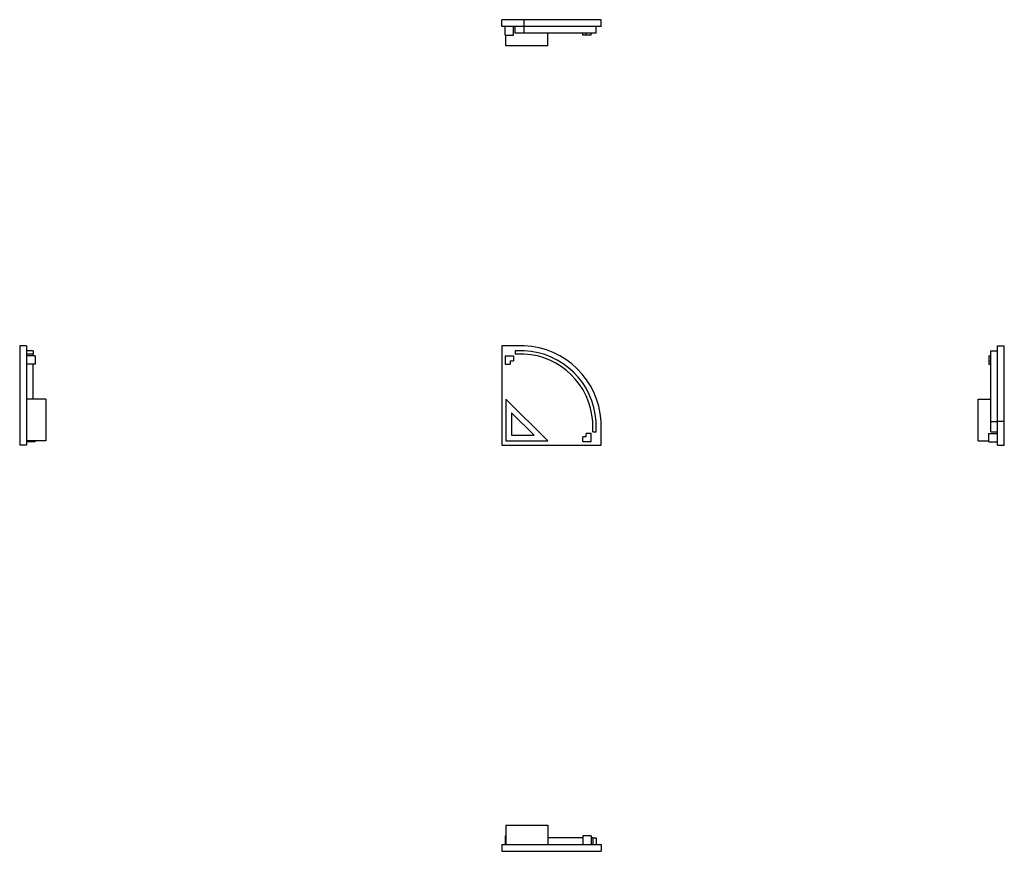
# Model space of a CAD drawing. Header units: millimetres. Extents: x 78 to 373, y 27 to 276.
import ezdxf

# ---------------------------------------------------------------- set-up
doc = ezdxf.new("R2010")
doc.units = ezdxf.units.MM
doc.linetypes.add('SLD-Solid', pattern=[0])

msp = doc.modelspace()

# ---------------------------------------------------------------- linework, layer by layer
at = {"color": 7, "linetype": 'SLD-Solid', "lineweight": 25}
for p, q in [((229.3, 276.01), (222.59, 276.01)), ((222.59, 274.01), (222.59, 276.01)), ((229.3, 274.01), (222.59, 274.01)), ((223.59, 271.41), (223.59, 274.01)), ((226.09, 271.41), (226.09, 274.01)), ((226.59, 272.01), (226.59, 274.01)), ((229.26, 272.01), (229.26, 274.01)), ((229.3, 274.01), (229.3, 276.01)), ((252.29, 276.01), (229.3, 276.01)), ((252.29, 274.01), (229.3, 274.01)), ((250.79, 272.01), (250.79, 274.01)), ((252.29, 274.01), (252.29, 276.01)), ((223.59, 271.41), (226.09, 271.41)), ((223.84, 268.21), (223.84, 271.41)), ((229.26, 272.01), (226.59, 272.01)), ((250.79, 272.01), (229.26, 272.01)), ((236.34, 268.21), (236.34, 272.01)), ((246.79, 271.41), (246.79, 272.01)), ((247.79, 271.41), (246.79, 271.41)), ((247.79, 271.41), (247.79, 272.01)), ((249.29, 271.41), (247.79, 271.41)), ((249.29, 271.41), (249.29, 272.01)), ((236.34, 268.21), (223.84, 268.21)), ((80.45, 178.45), (78.45, 178.45)), ((78.45, 178.45), (78.45, 148.75)), ((80.45, 178.45), (80.45, 148.75)), ((82.45, 176.95), (80.45, 176.95)), ((82.45, 176.95), (82.45, 175.95)), ((222.59, 178.45), (222.59, 148.75)), ((229.3, 178.45), (222.59, 178.45)), ((226.59, 176.95), (226.59, 175.95)), ((229.26, 176.95), (226.59, 176.95)), ((368.85, 155.84), (368.85, 176.95)), ((368.85, 176.95), (370.85, 176.95)), ((370.85, 155.89), (370.85, 178.45)), ((370.85, 178.45), (372.85, 178.45)), ((372.85, 155.89), (372.85, 178.45)), ((82.45, 175.95), (80.45, 175.95)), ((83.05, 175.45), (80.45, 175.45)), ((82.45, 175.45), (82.45, 175.95)), ((83.05, 175.45), (83.05, 172.95)), ((223.59, 175.45), (223.59, 172.95)), ((223.59, 175.45), (226.09, 175.45)), ((225.09, 173.95), (225.09, 172.95)), ((225.09, 173.95), (226.09, 173.95)), ((226.09, 175.45), (226.09, 173.95)), ((229.24, 175.95), (226.59, 175.95)), ((368.25, 175.45), (368.25, 173.95)), ((368.25, 175.45), (368.85, 175.45)), ((368.25, 173.95), (368.85, 173.95)), ((368.25, 173.95), (368.25, 172.95)), ((83.05, 172.95), (80.45, 172.95)), ((82.45, 162.5), (82.45, 172.95)), ((223.59, 172.95), (225.09, 172.95)), ((368.25, 172.95), (368.85, 172.95)), ((86.25, 162.5), (80.45, 162.5)), ((86.25, 162.5), (86.25, 150)), ((223.84, 162.5), (223.84, 150)), ((236.34, 150), (223.84, 162.5)), ((365.05, 150), (365.05, 162.5)), ((365.05, 162.5), (368.85, 162.5)), ((225.54, 158.4), (225.54, 151.7)), ((232.24, 151.7), (225.54, 158.4)), ((249.79, 152.75), (249.79, 155.81)), ((250.79, 152.75), (250.79, 155.84)), ((252.29, 148.75), (252.29, 155.89)), ((368.85, 152.75), (368.85, 155.84)), ((368.85, 155.84), (370.85, 155.84)), ((370.85, 155.89), (372.85, 155.89)), ((370.85, 148.75), (370.85, 155.89)), ((372.85, 148.75), (372.85, 155.89)), ((225.54, 151.7), (232.24, 151.7)), ((246.79, 149.75), (246.79, 151.25)), ((247.79, 151.25), (246.79, 151.25)), ((249.29, 152.25), (247.79, 152.25)), ((247.79, 151.25), (247.79, 152.25)), ((249.29, 149.75), (249.29, 152.25)), ((249.79, 152.75), (250.79, 152.75)), ((368.25, 149.75), (368.25, 152.25)), ((368.25, 152.25), (370.85, 152.25)), ((368.85, 152.75), (370.85, 152.75)), ((80.45, 148.75), (78.45, 148.75)), ((86.25, 150), (80.45, 150)), ((83.05, 149.75), (80.45, 149.75)), ((83.05, 149.75), (83.05, 150)), ((222.59, 148.75), (252.29, 148.75)), ((223.84, 150), (236.34, 150)), ((249.29, 149.75), (246.79, 149.75)), ((365.05, 150), (368.25, 150)), ((368.25, 149.75), (370.85, 149.75)), ((370.85, 148.75), (372.85, 148.75)), ((223.84, 35), (223.84, 29.2)), ((223.84, 35), (236.34, 35)), ((236.34, 35), (236.34, 29.2)), ((223.59, 31.8), (223.59, 29.2)), ((223.59, 31.8), (223.84, 31.8)), ((246.79, 31.2), (236.34, 31.2)), ((249.29, 31.8), (246.79, 31.8)), ((246.79, 31.8), (246.79, 29.2)), ((249.29, 31.8), (249.29, 29.2)), ((249.79, 31.2), (249.29, 31.2)), ((249.79, 31.2), (250.79, 31.2)), ((249.79, 31.2), (249.79, 29.2)), ((250.79, 31.2), (250.79, 29.2)), ((222.59, 29.2), (252.29, 29.2)), ((222.59, 29.2), (222.59, 27.2)), ((222.59, 27.2), (252.29, 27.2)), ((252.29, 29.2), (252.29, 27.2))]:
    msp.add_line(p, q, dxfattribs=at)
for radius, start, end in [(22.64, 3.807, 87.33), (24.14, 3.6868, 87.4143), (21.64, 3.8941, 87.269)]:
    msp.add_arc((228.21, 154.34), radius, start, end, dxfattribs=at)

doc.saveas('drawing.dxf')
